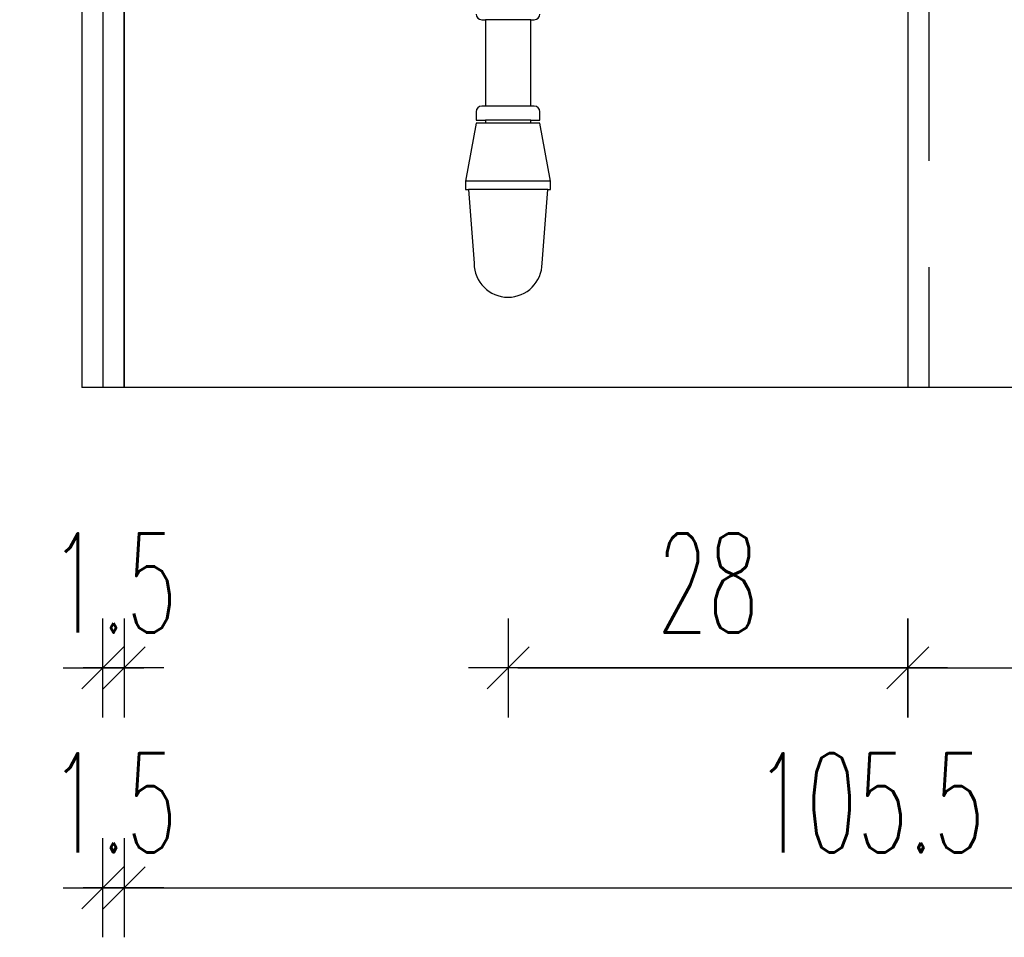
# Model space of a CAD drawing. Header units: centimetres. Extents: x -15121 to 30567, y -60641 to 0.
# Tile 203 of 256: x 8933 to 9003, y -24967 to -24902. Entities that reach past the tile are written whole.
import ezdxf

# ---------------------------------------------------------------- set-up
doc = ezdxf.new("R2010")
doc.units = ezdxf.units.CM
doc.header["$LTSCALE"] = 60
doc.linetypes.add('( Dashed )', pattern=[0.75, 0.5, -0.25])
for name, color, linetype in [('AIKA powierzchnie', 6, 'Continuous'), ('AIKA TYNK', 5, 'Continuous'), ('AIKA widoki wymiarowanie', 7, 'Continuous'), ('AIKA widokowe', 7, 'Continuous')]:
    doc.layers.add(name, color=color, linetype=linetype)
doc.styles.add('wymiar', font='txt.shx', dxfattribs={"width": 0.6})
doc.dimstyles.new('Dwudziestka', dxfattribs={"dimtxt": 7, "dimasz": 0.7, "dimexe": 5, "dimexo": 0, "dimgap": 2.5, "dimtad": 1, "dimtoh": 1, "dimdec": 3, "dimrnd": 0.5, "dimdsep": 46, "dimtxsty": 'wymiar', "dimblk": 'znacznik', "dimcen": 0, "dimdle": 5, "dimse1": 1, "dimse2": 1, "dimclrd": 256, "dimclre": 256, "dimclrt": 256, "dimadec": 0, "dimazin": 0, "dimtfac": 0.4, "dimtdec": 3, "dimtix": 1, "dimtofl": 0, "dimtmove": 2, "dimatfit": 3, "dimldrblk": 'znacznik', "dimfxl": 1, "dimtolj": 1, "dimarcsym": 0})

# ---------------------------------------------------------------- blocks, each defined once
blk = doc.blocks.new('znacznik')
at = {"color": 0}
for points in [[(0, -5), (0, 5)], [(-4, 0), (4, 0)]]:
    blk.add_lwpolyline(points, dxfattribs=at)
at = {"color": 1}
blk.add_lwpolyline([(-2.121, -2.121), (2.121, 2.121)], dxfattribs=at)
blk = doc.blocks.new('*D6883')
at = {"layer": 'AIKA widoki wymiarowanie', "lineweight": -2, "transparency": 16777216}
for p, q in [((8938.167, -24947.607), (8937.467, -24947.607)), ((8941.067, -24947.607), (8941.767, -24947.607))]:
    blk.add_line(p, q, dxfattribs=at)
at = {"layer": 'Defpoints', "color": 0, "transparency": 16777216}
for p in [(8938.867, -24927.796), (8940.367, -24927.796), (8940.367, -24947.607)]:
    blk.add_point(p, dxfattribs=at)
at = {"layer": 'AIKA widoki wymiarowanie', "lineweight": -2, "transparency": 16777216, "xscale": 0.7, "yscale": 0.7, "zscale": 0.7}
blk.add_blockref('znacznik', (8938.867, -24947.607), dxfattribs=at)
at = {"layer": 'AIKA widoki wymiarowanie', "lineweight": -2, "transparency": 16777216, "xscale": 0.7, "yscale": 0.7, "zscale": 0.7, "rotation": 180}
blk.add_blockref('znacznik', (8940.367, -24947.607), dxfattribs=at)
at = {"layer": 'AIKA widoki wymiarowanie', "transparency": 16777216, "insert": (8939.617, -24941.607), "char_height": 7, "attachment_point": 5, "style": 'wymiar'}
blk.add_mtext('\\A1;1.5', dxfattribs=at)
blk = doc.blocks.new('*D6884')
at = {"layer": 'AIKA widoki wymiarowanie', "lineweight": -2, "transparency": 16777216}
blk.add_line((8995.004, -24947.607), (8968.178, -24947.607), dxfattribs=at)
at = {"layer": 'Defpoints', "color": 0, "transparency": 16777216}
for p in [(8967.478, -24907.922), (8995.704, -24927.796), (8967.478, -24947.607)]:
    blk.add_point(p, dxfattribs=at)
at = {"layer": 'AIKA widoki wymiarowanie', "lineweight": -2, "transparency": 16777216, "xscale": 0.7, "yscale": 0.7, "zscale": 0.7, "rotation": 180}
blk.add_blockref('znacznik', (8967.478, -24947.607), dxfattribs=at)
at = {"layer": 'AIKA widoki wymiarowanie', "lineweight": -2, "transparency": 16777216, "xscale": 0.7, "yscale": 0.7, "zscale": 0.7}
blk.add_blockref('znacznik', (8995.704, -24947.607), dxfattribs=at)
at = {"layer": 'AIKA widoki wymiarowanie', "transparency": 16777216, "insert": (8981.591, -24941.607), "char_height": 7, "attachment_point": 5, "style": 'wymiar'}
blk.add_mtext('\\A1;28', dxfattribs=at)
blk = doc.blocks.new('*D6885')
at = {"layer": 'AIKA widoki wymiarowanie', "lineweight": -2, "transparency": 16777216}
blk.add_line((8968.178, -24947.607), (8995.004, -24947.607), dxfattribs=at)
at = {"layer": 'Defpoints', "color": 0, "transparency": 16777216}
for p in [(8967.478, -24907.922), (8995.704, -24927.796), (8995.704, -24947.607)]:
    blk.add_point(p, dxfattribs=at)
at = {"layer": 'AIKA widoki wymiarowanie', "lineweight": -2, "transparency": 16777216, "xscale": 0.7, "yscale": 0.7, "zscale": 0.7, "rotation": 180}
blk.add_blockref('znacznik', (8967.478, -24947.607), dxfattribs=at)
at = {"layer": 'AIKA widoki wymiarowanie', "lineweight": -2, "transparency": 16777216, "xscale": 0.7, "yscale": 0.7, "zscale": 0.7}
blk.add_blockref('znacznik', (8995.704, -24947.607), dxfattribs=at)
at = {"layer": 'AIKA widoki wymiarowanie', "transparency": 16777216, "insert": (8981.591, -24941.607), "char_height": 7, "attachment_point": 5, "style": 'wymiar'}
blk.add_mtext('\\A1;28', dxfattribs=at)
blk = doc.blocks.new('*D6886')
at = {"layer": 'AIKA widoki wymiarowanie', "lineweight": -2, "transparency": 16777216}
blk.add_line((8996.404, -24947.607), (9045.004, -24947.607), dxfattribs=at)
at = {"layer": 'Defpoints', "color": 0, "transparency": 16777216}
for p in [(8995.704, -24927.796), (9045.704, -24927.796), (9045.704, -24947.607)]:
    blk.add_point(p, dxfattribs=at)
at = {"layer": 'AIKA widoki wymiarowanie', "lineweight": -2, "transparency": 16777216, "xscale": 0.7, "yscale": 0.7, "zscale": 0.7, "rotation": 180}
blk.add_blockref('znacznik', (8995.704, -24947.607), dxfattribs=at)
at = {"layer": 'AIKA widoki wymiarowanie', "lineweight": -2, "transparency": 16777216, "xscale": 0.7, "yscale": 0.7, "zscale": 0.7}
blk.add_blockref('znacznik', (9045.704, -24947.607), dxfattribs=at)
at = {"layer": 'AIKA widoki wymiarowanie', "transparency": 16777216, "insert": (9020.704, -24941.607), "char_height": 7, "attachment_point": 5, "style": 'wymiar'}
blk.add_mtext('\\A1;50', dxfattribs=at)
blk = doc.blocks.new('*D6803')
at = {"layer": 'AIKA widoki wymiarowanie', "lineweight": -2, "transparency": 16777216}
for p, q in [((8938.167, -24963.136), (8937.467, -24963.136)), ((8941.067, -24963.136), (8941.767, -24963.136))]:
    blk.add_line(p, q, dxfattribs=at)
at = {"layer": 'Defpoints', "color": 0, "transparency": 16777216}
for p in [(8938.867, -24927.796), (8940.367, -24927.796), (8940.367, -24963.136)]:
    blk.add_point(p, dxfattribs=at)
at = {"layer": 'AIKA widoki wymiarowanie', "lineweight": -2, "transparency": 16777216, "xscale": 0.7, "yscale": 0.7, "zscale": 0.7}
blk.add_blockref('znacznik', (8938.867, -24963.136), dxfattribs=at)
at = {"layer": 'AIKA widoki wymiarowanie', "lineweight": -2, "transparency": 16777216, "xscale": 0.7, "yscale": 0.7, "zscale": 0.7, "rotation": 180}
blk.add_blockref('znacznik', (8940.367, -24963.136), dxfattribs=at)
at = {"layer": 'AIKA widoki wymiarowanie', "transparency": 16777216, "insert": (8939.617, -24957.136), "char_height": 7, "attachment_point": 5, "style": 'wymiar'}
blk.add_mtext('\\A1;1.5', dxfattribs=at)
blk = doc.blocks.new('*D6804')
at = {"layer": 'AIKA widoki wymiarowanie', "lineweight": -2, "transparency": 16777216}
blk.add_line((8941.067, -24963.136), (9045.004, -24963.136), dxfattribs=at)
at = {"layer": 'Defpoints', "color": 0, "transparency": 16777216}
for p in [(8940.367, -24927.796), (9045.704, -24927.796), (9045.704, -24963.136)]:
    blk.add_point(p, dxfattribs=at)
at = {"layer": 'AIKA widoki wymiarowanie', "lineweight": -2, "transparency": 16777216, "xscale": 0.7, "yscale": 0.7, "zscale": 0.7, "rotation": 180}
blk.add_blockref('znacznik', (8940.367, -24963.136), dxfattribs=at)
at = {"layer": 'AIKA widoki wymiarowanie', "lineweight": -2, "transparency": 16777216, "xscale": 0.7, "yscale": 0.7, "zscale": 0.7}
blk.add_blockref('znacznik', (9045.704, -24963.136), dxfattribs=at)
at = {"layer": 'AIKA widoki wymiarowanie', "transparency": 16777216, "insert": (8993.036, -24957.136), "char_height": 7, "attachment_point": 5, "style": 'wymiar'}
blk.add_mtext('\\A1;105.5', dxfattribs=at)

msp = doc.modelspace()

# ---------------------------------------------------------------- linework, layer by layer
at = {"color": 0}
for p, q in [((8965.6281, -24901.8221), (8965.8781, -24901.8221)), ((8969.0781, -24901.8221), (8965.8781, -24901.8221)), ((8965.8781, -24901.8221), (8965.8781, -24907.9221)), ((8969.0781, -24907.9221), (8969.0781, -24901.8221)), ((8969.0781, -24901.8221), (8969.3281, -24901.8221)), ((8965.2281, -24908.3221), (8965.2281, -24908.9221)), ((8965.8781, -24907.9221), (8965.6281, -24907.9221)), ((8969.0781, -24907.9221), (8965.8781, -24907.9221)), ((8969.3281, -24907.9221), (8969.0781, -24907.9221)), ((8969.7281, -24908.9221), (8969.7281, -24908.3221)), ((8965.2281, -24908.9221), (8965.8781, -24908.9221)), ((8969.0781, -24908.9221), (8965.8781, -24908.9221)), ((8965.8781, -24908.9221), (8965.8781, -24909.1221)), ((8969.0781, -24909.1221), (8969.0781, -24908.9221)), ((8969.0781, -24908.9221), (8969.7281, -24908.9221)), ((8965.2281, -24909.1221), (8964.4781, -24913.2221)), ((8965.8781, -24909.1221), (8965.2281, -24909.1221)), ((8969.0781, -24909.1221), (8965.8781, -24909.1221)), ((8969.7281, -24909.1221), (8969.0781, -24909.1221)), ((8970.4781, -24913.2221), (8969.7281, -24909.1221)), ((8964.4781, -24913.2221), (8964.4781, -24913.8221)), ((8970.4781, -24913.8221), (8970.4781, -24913.2221)), ((8964.4781, -24913.8221), (8964.6781, -24913.8221)), ((8970.2781, -24913.8221), (8964.6781, -24913.8221)), ((8964.6781, -24913.8221), (8965.0781, -24919.0221)), ((8969.8781, -24919.0221), (8970.2781, -24913.8221)), ((8970.2781, -24913.8221), (8970.4781, -24913.8221))]:
    msp.add_line(p, q, dxfattribs=at)
at = {"color": 0, "linetype": 'Continuous'}
msp.add_line((8970.4781, -24913.2221), (8964.4781, -24913.2221), dxfattribs=at)
at = {"color": 0}
for centre, radius, start, end in [((8965.6281, -24901.4221), 0.4, 180, 270), ((8969.3281, -24901.4221), 0.4, 270, 0), ((8965.6281, -24908.3221), 0.4, 90, 180), ((8969.3281, -24908.3221), 0.4, 0, 90), ((8967.4781, -24919.0221), 2.4, 180, 270), ((8967.4781, -24919.0221), 2.4, 270, 0)]:
    msp.add_arc(centre, radius, start, end, dxfattribs=at)
at = {"layer": 'AIKA powierzchnie', "color": 2}
msp.add_lwpolyline([(8940.3675, -24626.7963), (9045.7044, -24626.7963), (9045.7044, -24927.7963), (8940.3675, -24927.7963)], close=True, dxfattribs=at)
at = {"layer": 'AIKA TYNK'}
for p, q in [((8938.8675, -24626.7963), (8938.8675, -24927.7963)), ((9047.2098, -24927.7963), (8937.3675, -24927.7963))]:
    msp.add_line(p, q, dxfattribs=at)
at = {"layer": 'AIKA widokowe', "color": 8}
msp.add_line((8937.3675, -24626.7963), (8937.3675, -24927.7963), dxfattribs=at)
at = {"layer": 'AIKA widokowe', "color": 7}
for p, q in [((8940.3675, -24626.7963), (8940.3675, -24927.7963)), ((8995.7044, -24626.7963), (8995.7044, -24927.7963))]:
    msp.add_line(p, q, dxfattribs=at)
at = {"layer": 'AIKA widokowe', "color": 8, "linetype": '( Dashed )', "ltscale": 0.5}
msp.add_line((8997.2044, -24626.7963), (8997.2044, -24927.7963), dxfattribs=at)

# ---------------------------------------------------------------- dimensions: what is measured, and where the dimension line sits
at = {"layer": 'AIKA widoki wymiarowanie', "color": 8}
for base, p1, p2, picture, middle in [((8967.4781, -24947.6074), (8995.7044, -24927.7963), (8967.4781, -24907.9221), '*D6884', (8981.5912, -24941.6074)), ((8995.7044, -24947.6074), (8967.4781, -24907.9221), (8995.7044, -24927.7963), '*D6885', (8981.5912, -24941.6074)), ((8940.3675, -24947.6074), (8938.8675, -24927.7963), (8940.3675, -24927.7963), '*D6883', (8939.6175, -24941.6074)), ((8940.3675, -24963.1364), (8938.8675, -24927.7963), (8940.3675, -24927.7963), '*D6803', (8939.6175, -24957.1364)), ((9045.7044, -24963.1364), (8940.3675, -24927.7963), (9045.7044, -24927.7963), '*D6804', (8993.0359, -24957.1364)), ((9045.7044, -24947.6074), (8995.7044, -24927.7963), (9045.7044, -24927.7963), '*D6886', (9020.7044, -24941.6074))]:
    dim = msp.add_linear_dim(base=base, p1=p1, p2=p2, dimstyle='Dwudziestka', dxfattribs=at)
    dim.commit()
    dim.dimension.update_dxf_attribs({"geometry": picture, "text_midpoint": middle})

doc.saveas('drawing.dxf')
